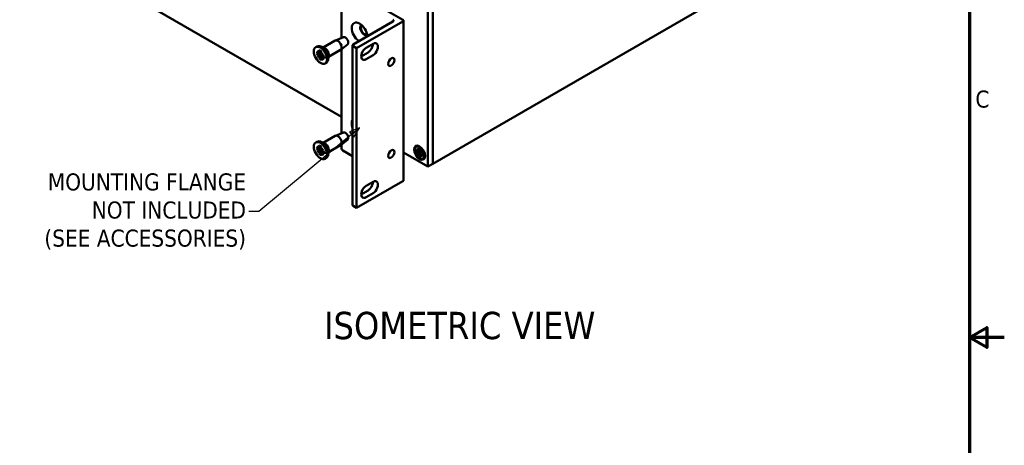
# Model space of a CAD drawing. Header units: millimetres. Extents: x 4 to 1435, y 25 to 906.
# Tile 11 of 13: x 954 to 1435, y 413 to 621. Entities that reach past the tile are written whole.
import ezdxf

# ---------------------------------------------------------------- set-up
doc = ezdxf.new("R2010")
doc.units = ezdxf.units.MM
doc.header["$LTSCALE"] = 1.666667
for name, color, linetype, lineweight in [('Border (ANSI)', 7, 'Continuous', 70), ('Symbol (ANSI)', 7, 'Continuous', 25), ('Visible (ANSI)', 7, 'Continuous', 50)]:
    doc.layers.add(name, color=color, linetype=linetype, lineweight=lineweight)
doc.styles.add('Label Text (ANSI)', font='tahoma.ttf')
doc.styles.add('Note Text (ANSI)', font='tahoma.ttf')
doc.dimstyles.new('Default - mm (ANSI)$7', dxfattribs={"dimscale": 1.666667, "dimtxt": 5, "dimasz": 3, "dimexe": 3.175, "dimexo": 1.6002, "dimgap": 0.8, "dimtad": 0, "dimtih": 1, "dimtoh": 1, "dimrnd": 1e-08, "dimzin": 0, "dimdsep": 46, "dimtxsty": 'Note Text (ANSI)', "dimcen": 0.09, "dimdle": 10, "dimclrd": 256, "dimclre": 256, "dimclrt": 256, "dimadec": 1, "dimazin": 0, "dimtfac": 0.6096, "dimtofl": 0, "dimtmove": 0, "dimatfit": 3, "dimldrblk": 'Filled-1', "dimfxl": 1, "dimtolj": 1, "dimtzin": 0, "dimlwd": -1, "dimlwe": -1, "dimarcsym": 0})

# ---------------------------------------------------------------- blocks, each defined once
blk = doc.blocks.new('Borders Default Border')
at = {"layer": 'Border (ANSI)', "flags": 128}
for points in [[(12.7, 25.4), (12.7, 533.4), (850.9, 533.4), (850.9, 25.4), (12.7, 25.4)], [(861.06, 279.4), (850.9, 279.4), (855.98, 282.33), (855.98, 276.47), (850.9, 279.4)]]:
    blk.add_lwpolyline(points, dxfattribs=at)
at = {"layer": 'Border (ANSI)', "insert": (852.57, 346.66), "char_height": 5, "attachment_point": 7, "style": 'Note Text (ANSI)'}
blk.add_mtext('C', dxfattribs=at)
blk = doc.blocks.new('Filled-1')
at = {"color": 0}
for p, q in [((0, 0), (-1, 0.333)), ((-1, 0.333), (-1, -0.333)), ((-1, 0), (0, 0)), ((-1, -0.333), (0, 0))]:
    blk.add_line(p, q, dxfattribs=at)
at = {"color": 0, "flags": 128}
blk.add_lwpolyline([(-1, -0.333), (0, 0), (-1, 0.333), (-1, -0.333)], dxfattribs=at)
at = {"color": 0}
blk.add_solid([(-1, -0.333), (0, 0), (-1, 0.333), (-1, -0.333)], dxfattribs=at)

msp = doc.modelspace()

# ---------------------------------------------------------------- linework, layer by layer
at = {"layer": 'Visible (ANSI)'}
for p, q in [((1155.91, 550.491), (1312.541, 640.921)), ((997.82, 638.955), (1111.267, 573.457)), ((1111.267, 635.869), (1111.267, 611.947)), ((1141.221, 620.865), (1112.802, 637.273)), ((1153.478, 549.086), (1153.478, 627.041)), ((1155.91, 550.491), (1155.91, 628.445)), ((1155.91, 628.445), (1155.91, 550.491)), ((1136.357, 619.981), (1116.973, 608.789)), ((1118.639, 606.943), (1141.221, 619.981)), ((1141.539, 620.423), (1141.539, 542.461)), ((1112.173, 612.316), (1108.25, 610.716)), ((1098.656, 607.459), (1099.256, 607.805)), ((1102.928, 607.064), (1101.062, 607.815)), ((1102.327, 607.306), (1108.143, 610.664)), ((1114.203, 608.801), (1110.856, 606.203)), ((1111.267, 606.522), (1111.267, 565.394)), ((1116.655, 608.347), (1116.655, 530.385)), ((1116.973, 607.904), (1118.639, 606.943)), ((1118.639, 606.943), (1118.639, 528.981)), ((1123.289, 607.156), (1126.636, 609.088)), ((1098.965, 605.112), (1100.021, 604.33)), ((1098.965, 604.159), (1100.021, 603.722)), ((1099.585, 605.85), (1100.443, 604.509)), ((1100.318, 604.437), (1099.585, 605.85)), ((1099.585, 602.705), (1100.318, 603.272)), ((1099.585, 602.705), (1100.436, 603.196)), ((1100.443, 603.055), (1099.585, 602.705)), ((1100.23, 604.281), (1101.253, 604.734)), ((1100.436, 603.196), (1101.734, 603.945)), ((1100.534, 606.018), (1100.684, 604.713)), ((1100.534, 601.44), (1100.684, 602.573)), ((1100.599, 604.494), (1101.26, 604.787)), ((1101.36, 605.542), (1101.21, 604.409)), ((1101.36, 600.963), (1101.21, 602.269)), ((1101.273, 602.475), (1102.177, 603.134)), ((1101.451, 603.927), (1102.309, 604.277)), ((1102.309, 601.132), (1101.451, 602.473)), ((1102.309, 604.277), (1101.577, 603.709)), ((1101.577, 602.545), (1102.309, 601.132)), ((1101.642, 602.688), (1102.226, 603.114)), ((1102.309, 604.277), (1101.734, 603.945)), ((1102.93, 602.823), (1101.874, 603.26)), ((1102.93, 601.87), (1101.874, 602.652)), ((1105.032, 603.42), (1104.749, 601.428)), ((1104.941, 602.778), (1110.757, 606.136)), ((1120.856, 602.943), (1124.204, 604.876)), ((1126.636, 603.472), (1123.289, 601.539)), ((1103.238, 599.523), (1103.837, 599.869)), ((1102.327, 560.754), (1108.143, 564.112)), ((1112.173, 565.764), (1108.25, 564.164)), ((1098.656, 560.907), (1099.256, 561.252)), ((1098.965, 558.56), (1100.021, 557.777)), ((1099.585, 559.298), (1100.443, 557.957)), ((1100.318, 557.884), (1099.585, 559.298)), ((1100.23, 557.729), (1101.253, 558.182)), ((1100.534, 559.466), (1100.684, 558.161)), ((1100.599, 557.942), (1101.26, 558.235)), ((1102.928, 560.512), (1101.062, 561.263)), ((1101.36, 558.99), (1101.21, 557.857)), ((1104.941, 556.226), (1110.757, 559.584)), ((1114.203, 562.248), (1110.856, 559.651)), ((1111.267, 559.969), (1111.267, 557.908)), ((1147.755, 558.737), (1148.175, 558.98)), ((1148.974, 558.085), (1149.154, 556.942)), ((1098.965, 557.607), (1100.021, 557.17)), ((1099.585, 556.152), (1100.318, 556.72)), ((1099.585, 556.152), (1100.436, 556.644)), ((1100.443, 556.503), (1099.585, 556.152)), ((1100.436, 556.644), (1101.734, 557.393)), ((1100.534, 554.888), (1100.684, 556.021)), ((1101.36, 554.411), (1101.21, 555.717)), ((1101.273, 555.923), (1102.177, 556.582)), ((1101.451, 557.375), (1102.309, 557.725)), ((1102.309, 554.58), (1101.451, 555.921)), ((1102.309, 557.725), (1101.577, 557.157)), ((1101.577, 555.993), (1102.309, 554.58)), ((1101.642, 556.135), (1102.226, 556.562)), ((1102.309, 557.725), (1101.734, 557.393)), ((1102.93, 556.271), (1101.874, 556.708)), ((1102.93, 555.318), (1101.874, 556.1)), ((1103.238, 552.971), (1103.837, 553.317)), ((1105.032, 556.867), (1104.749, 554.876)), ((1111.902, 557.023), (1116.655, 554.279)), ((1141.539, 555.979), (1153.478, 549.086)), ((1147.71, 557.356), (1148.61, 556.628)), ((1147.71, 556.39), (1148.61, 556.078)), ((1148.236, 557.903), (1148.987, 556.753)), ((1148.857, 556.678), (1148.236, 557.903)), ((1148.236, 555.234), (1148.857, 555.743)), ((1148.236, 555.234), (1148.993, 555.671)), ((1148.987, 555.518), (1148.236, 555.234)), ((1148.79, 556.58), (1149.69, 556.979)), ((1148.974, 554.201), (1149.154, 555.137)), ((1148.993, 555.671), (1150.074, 556.296)), ((1149.087, 556.752), (1149.699, 557.022)), ((1149.81, 557.602), (1149.63, 556.667)), ((1149.81, 553.718), (1149.63, 554.861)), ((1149.679, 555.041), (1150.474, 555.622)), ((1149.797, 556.285), (1150.548, 556.569)), ((1150.548, 553.9), (1149.797, 555.051)), ((1150.548, 556.569), (1149.926, 556.061)), ((1149.926, 555.125), (1150.548, 553.9)), ((1149.975, 555.212), (1150.516, 555.607)), ((1150.548, 556.569), (1150.074, 556.296)), ((1151.074, 555.414), (1150.174, 555.726)), ((1151.074, 554.448), (1150.174, 555.175)), ((1151.029, 553.066), (1151.45, 553.309)), ((1155.91, 550.491), (1153.478, 549.086)), ((1118.639, 528.981), (1141.221, 542.019)), ((1123.289, 539.754), (1126.636, 541.687)), ((1120.856, 535.541), (1124.204, 537.474)), ((1126.636, 536.07), (1123.289, 534.137)), ((1116.973, 529.943), (1118.639, 528.981))]:
    msp.add_line(p, q, dxfattribs=at)
at = {"layer": 'Visible (ANSI)', "flags": 128}
for points in [[(1099.193, 604.161), (1099.183, 604.158), (1099.173, 604.155), (1099.163, 604.153), (1099.152, 604.15), (1099.142, 604.148), (1099.132, 604.146), (1099.122, 604.145), (1099.112, 604.143), (1099.102, 604.142), (1099.092, 604.142), (1099.081, 604.141), (1099.071, 604.141), (1099.061, 604.141), (1099.051, 604.141), (1099.042, 604.142), (1099.033, 604.143), (1099.023, 604.144), (1099.014, 604.145), (1099.005, 604.147), (1098.996, 604.149), (1098.988, 604.151), (1098.98, 604.154), (1098.972, 604.156), (1098.965, 604.159)], [(1099.193, 604.161), (1099.226, 604.172), (1099.259, 604.182), (1099.291, 604.193), (1099.323, 604.204), (1099.355, 604.214), (1099.387, 604.224), (1099.419, 604.235), (1099.45, 604.245), (1099.481, 604.255), (1099.512, 604.265), (1099.543, 604.275), (1099.574, 604.285), (1099.604, 604.295), (1099.634, 604.305), (1099.664, 604.315), (1099.694, 604.325), (1099.724, 604.334), (1099.753, 604.344), (1099.782, 604.353), (1099.811, 604.363), (1099.84, 604.372), (1099.869, 604.382), (1099.897, 604.391), (1099.926, 604.4)], [(1100.62, 605.898), (1100.614, 605.9), (1100.608, 605.902), (1100.603, 605.905), (1100.598, 605.907), (1100.593, 605.911), (1100.588, 605.914), (1100.583, 605.918), (1100.579, 605.922), (1100.574, 605.927), (1100.57, 605.931), (1100.566, 605.936), (1100.562, 605.941), (1100.558, 605.947), (1100.555, 605.952), (1100.552, 605.958), (1100.549, 605.964), (1100.547, 605.97), (1100.544, 605.976), (1100.542, 605.983), (1100.54, 605.99), (1100.538, 605.997), (1100.537, 606.004), (1100.535, 606.011), (1100.534, 606.018)], [(1100.534, 601.44), (1100.536, 601.448), (1100.537, 601.456), (1100.539, 601.464), (1100.542, 601.473), (1100.544, 601.481), (1100.547, 601.49), (1100.551, 601.499), (1100.554, 601.507), (1100.558, 601.515), (1100.562, 601.524), (1100.567, 601.532), (1100.572, 601.541), (1100.577, 601.55), (1100.583, 601.559), (1100.589, 601.567), (1100.595, 601.576), (1100.601, 601.584), (1100.607, 601.591), (1100.614, 601.599), (1100.621, 601.607), (1100.628, 601.615), (1100.635, 601.622), (1100.643, 601.63), (1100.651, 601.637)], [(1100.619, 605.898), (1100.797, 605.827), (1100.98, 605.734), (1101.166, 605.618), (1101.352, 605.479)], [(1101.224, 602.152), (1101.202, 602.132), (1101.179, 602.112), (1101.157, 602.092), (1101.134, 602.071), (1101.112, 602.051), (1101.089, 602.03), (1101.066, 602.01), (1101.043, 601.989), (1101.019, 601.968), (1100.996, 601.947), (1100.972, 601.926), (1100.948, 601.904), (1100.924, 601.883), (1100.9, 601.861), (1100.876, 601.839), (1100.852, 601.818), (1100.827, 601.796), (1100.802, 601.773), (1100.778, 601.751), (1100.752, 601.728), (1100.727, 601.706), (1100.702, 601.683), (1100.676, 601.66), (1100.651, 601.637)], [(1102.93, 601.87), (1102.924, 601.874), (1102.919, 601.879), (1102.913, 601.884), (1102.908, 601.889), (1102.903, 601.894), (1102.898, 601.899), (1102.894, 601.905), (1102.89, 601.91), (1102.886, 601.916), (1102.882, 601.921), (1102.879, 601.926), (1102.877, 601.932), (1102.874, 601.938), (1102.872, 601.944), (1102.87, 601.95), (1102.869, 601.956), (1102.867, 601.962), (1102.866, 601.968), (1102.866, 601.974), (1102.865, 601.98), (1102.865, 601.986), (1102.866, 601.992), (1102.867, 601.998), (1102.868, 602.004)], [(1102.872, 602.847), (1102.898, 602.617), (1102.906, 602.398), (1102.896, 602.193), (1102.868, 602.004)], [(1100.62, 559.346), (1100.614, 559.348), (1100.608, 559.35), (1100.603, 559.352), (1100.598, 559.355), (1100.593, 559.358), (1100.588, 559.362), (1100.583, 559.366), (1100.579, 559.37), (1100.574, 559.375), (1100.57, 559.379), (1100.566, 559.384), (1100.562, 559.389), (1100.558, 559.394), (1100.555, 559.4), (1100.552, 559.405), (1100.549, 559.411), (1100.547, 559.418), (1100.544, 559.424), (1100.542, 559.431), (1100.54, 559.438), (1100.538, 559.445), (1100.537, 559.452), (1100.535, 559.459), (1100.534, 559.466)], [(1100.619, 559.345), (1100.797, 559.275), (1100.98, 559.182), (1101.166, 559.065), (1101.352, 558.927)], [(1149.07, 557.961), (1149.064, 557.963), (1149.058, 557.965), (1149.052, 557.968), (1149.046, 557.97), (1149.041, 557.974), (1149.036, 557.977), (1149.03, 557.981), (1149.025, 557.985), (1149.02, 557.99), (1149.015, 557.995), (1149.011, 558), (1149.007, 558.005), (1149.002, 558.01), (1148.999, 558.016), (1148.995, 558.022), (1148.992, 558.028), (1148.989, 558.034), (1148.986, 558.041), (1148.983, 558.048), (1148.981, 558.056), (1148.979, 558.063), (1148.977, 558.07), (1148.975, 558.078), (1148.974, 558.085)], [(1099.193, 557.609), (1099.183, 557.606), (1099.173, 557.603), (1099.163, 557.6), (1099.152, 557.598), (1099.142, 557.596), (1099.132, 557.594), (1099.122, 557.593), (1099.112, 557.591), (1099.102, 557.59), (1099.092, 557.59), (1099.081, 557.589), (1099.071, 557.589), (1099.061, 557.589), (1099.051, 557.589), (1099.042, 557.59), (1099.033, 557.591), (1099.023, 557.592), (1099.014, 557.593), (1099.005, 557.595), (1098.996, 557.597), (1098.988, 557.599), (1098.98, 557.601), (1098.972, 557.604), (1098.965, 557.607)], [(1099.193, 557.609), (1099.226, 557.62), (1099.259, 557.63), (1099.291, 557.641), (1099.323, 557.651), (1099.355, 557.662), (1099.387, 557.672), (1099.419, 557.683), (1099.45, 557.693), (1099.481, 557.703), (1099.512, 557.713), (1099.543, 557.723), (1099.574, 557.733), (1099.604, 557.743), (1099.634, 557.753), (1099.664, 557.763), (1099.694, 557.772), (1099.724, 557.782), (1099.753, 557.792), (1099.782, 557.801), (1099.811, 557.811), (1099.84, 557.82), (1099.869, 557.829), (1099.897, 557.839), (1099.926, 557.848)], [(1100.534, 554.888), (1100.536, 554.896), (1100.537, 554.904), (1100.539, 554.912), (1100.542, 554.92), (1100.544, 554.929), (1100.547, 554.938), (1100.551, 554.946), (1100.554, 554.955), (1100.558, 554.963), (1100.562, 554.971), (1100.567, 554.98), (1100.572, 554.989), (1100.577, 554.998), (1100.583, 555.007), (1100.589, 555.015), (1100.595, 555.023), (1100.601, 555.031), (1100.607, 555.039), (1100.614, 555.047), (1100.621, 555.055), (1100.628, 555.063), (1100.635, 555.07), (1100.643, 555.078), (1100.651, 555.085)], [(1101.224, 555.6), (1101.202, 555.58), (1101.179, 555.56), (1101.157, 555.539), (1101.134, 555.519), (1101.112, 555.499), (1101.089, 555.478), (1101.066, 555.458), (1101.043, 555.437), (1101.019, 555.416), (1100.996, 555.395), (1100.972, 555.374), (1100.948, 555.352), (1100.924, 555.331), (1100.9, 555.309), (1100.876, 555.287), (1100.852, 555.265), (1100.827, 555.243), (1100.802, 555.221), (1100.778, 555.199), (1100.752, 555.176), (1100.727, 555.154), (1100.702, 555.131), (1100.676, 555.108), (1100.651, 555.085)], [(1102.93, 555.318), (1102.924, 555.322), (1102.919, 555.327), (1102.913, 555.331), (1102.908, 555.337), (1102.903, 555.342), (1102.898, 555.347), (1102.894, 555.353), (1102.89, 555.358), (1102.886, 555.363), (1102.882, 555.369), (1102.879, 555.374), (1102.877, 555.38), (1102.874, 555.386), (1102.872, 555.392), (1102.87, 555.398), (1102.869, 555.404), (1102.867, 555.41), (1102.866, 555.416), (1102.866, 555.422), (1102.865, 555.428), (1102.865, 555.434), (1102.866, 555.44), (1102.867, 555.446), (1102.868, 555.452)], [(1102.872, 556.295), (1102.898, 556.065), (1102.906, 555.846), (1102.896, 555.641), (1102.868, 555.452)], [(1147.937, 556.402), (1147.927, 556.399), (1147.917, 556.396), (1147.906, 556.393), (1147.896, 556.39), (1147.886, 556.388), (1147.876, 556.385), (1147.866, 556.383), (1147.856, 556.382), (1147.846, 556.381), (1147.836, 556.379), (1147.826, 556.378), (1147.815, 556.378), (1147.805, 556.377), (1147.796, 556.377), (1147.786, 556.377), (1147.777, 556.378), (1147.768, 556.378), (1147.759, 556.379), (1147.75, 556.38), (1147.741, 556.382), (1147.733, 556.384), (1147.725, 556.385), (1147.717, 556.388), (1147.71, 556.39)], [(1147.937, 556.402), (1147.967, 556.413), (1147.996, 556.423), (1148.026, 556.433), (1148.055, 556.444), (1148.084, 556.454), (1148.113, 556.464), (1148.142, 556.474), (1148.17, 556.484), (1148.199, 556.494), (1148.227, 556.504), (1148.255, 556.514), (1148.282, 556.524), (1148.31, 556.534), (1148.337, 556.543), (1148.364, 556.553), (1148.391, 556.562), (1148.418, 556.572), (1148.445, 556.581), (1148.471, 556.59), (1148.497, 556.6), (1148.523, 556.609), (1148.549, 556.618), (1148.575, 556.627), (1148.601, 556.636)], [(1148.974, 554.201), (1148.975, 554.208), (1148.977, 554.216), (1148.98, 554.224), (1148.982, 554.232), (1148.986, 554.241), (1148.989, 554.249), (1148.993, 554.257), (1148.997, 554.265), (1149.001, 554.273), (1149.005, 554.281), (1149.011, 554.29), (1149.016, 554.298), (1149.022, 554.307), (1149.028, 554.315), (1149.034, 554.324), (1149.04, 554.332), (1149.046, 554.339), (1149.053, 554.347), (1149.06, 554.355), (1149.067, 554.362), (1149.074, 554.37), (1149.082, 554.377), (1149.09, 554.384), (1149.098, 554.391)], [(1149.07, 557.961), (1149.245, 557.898), (1149.427, 557.806), (1149.613, 557.688), (1149.799, 557.544)], [(1149.632, 554.849), (1149.612, 554.832), (1149.591, 554.814), (1149.57, 554.796), (1149.549, 554.778), (1149.528, 554.76), (1149.507, 554.742), (1149.485, 554.723), (1149.464, 554.705), (1149.442, 554.686), (1149.42, 554.667), (1149.398, 554.649), (1149.376, 554.63), (1149.354, 554.61), (1149.331, 554.591), (1149.308, 554.572), (1149.286, 554.552), (1149.263, 554.533), (1149.24, 554.513), (1149.216, 554.493), (1149.193, 554.473), (1149.169, 554.453), (1149.146, 554.432), (1149.122, 554.412), (1149.098, 554.391)], [(1151.074, 554.448), (1151.068, 554.453), (1151.062, 554.458), (1151.057, 554.463), (1151.052, 554.469), (1151.047, 554.474), (1151.042, 554.48), (1151.037, 554.486), (1151.033, 554.492), (1151.03, 554.498), (1151.026, 554.504), (1151.023, 554.51), (1151.021, 554.516), (1151.018, 554.523), (1151.016, 554.529), (1151.015, 554.536), (1151.013, 554.542), (1151.012, 554.549), (1151.011, 554.556), (1151.011, 554.562), (1151.011, 554.568), (1151.011, 554.574), (1151.012, 554.581), (1151.013, 554.587), (1151.014, 554.593)], [(1151.017, 555.433), (1151.049, 555.2), (1151.059, 554.98), (1151.047, 554.776), (1151.014, 554.593)]]:
    msp.add_lwpolyline(points, dxfattribs=at)
at = {"layer": 'Visible (ANSI)'}
for centre, major_axis, ratio, start_param, end_param in [((1135.591, 620.423), (1.083, 0), 0.5773503, 5.4977871, 7.0685835), ((1140.455, 620.423), (1.083, 0), 0.5773503, 5.4977871, 7.0685835), ((1120.098, 614.548), (-2.708, 4.691), 0.5773503, 4.0279867, 8.5383839), ((1122.301, 615.82), (-1.354, 2.345), 0.5773503, 6.1743863, 9.533577), ((1122.53, 615.952), (-1.354, 2.345), 0.5773503, 0.0846935, 3.0568991), ((1109.45, 608.4), (-1.307, 2.264), 0.5773503, 3.1415927, 6.2831853), ((1113.108, 610.512), (1.018, -1.763), 0.5773503, 0.0790677, 3.062525), ((1101.546, 603.837), (-2.291, 3.968), 0.5773503, 3.1415927, 6.2831853), ((1103.204, 604.794), (1.307, -2.264), 0.5773503, 0.6351932, 2.5063995), ((1117.739, 608.347), (-1.083, 0), 0.5773503, 5.4977871, 7.0685835), ((1123.289, 604.347), (-1.72, -2.979), 0.5773503, 3.9269908, 7.0685835), ((1124.204, 607.684), (1.72, 2.979), 0.5773503, 3.9269908, 5.4977871), ((1126.636, 606.28), (1.72, 2.979), 0.5773503, 3.9269908, 7.0685835), ((1100.057, 604.607), (0.184, -0.319), 0.5773503, 5.3568453, 7.0031203), ((1100.057, 603.403), (-0.184, 0.319), 0.5773503, 3.992454, 5.638729), ((1099.824, 604.467), (0.592, 0.313), 0.4953362, 5.394857, 5.7063975), ((1099.824, 603.209), (-0.612, 0.015), 0.2053988, 3.1496628, 3.7788885), ((1100.142, 602.659), (0.294, 0.538), 0.2053988, 5.6458895, 6.2751152), ((1100.426, 604.819), (0.184, -0.319), 0.5773503, 5.5632503, 7.2095253), ((1100.426, 602.764), (-0.184, 0.319), 0.5773503, 3.7860489, 5.432324), ((1101.468, 604.218), (0.184, -0.319), 0.5773503, 3.7860489, 5.432324), ((1101.468, 602.163), (-0.184, 0.319), 0.5773503, 5.5632503, 7.2095253), ((1101.231, 604.022), (0.594, -0.036), 0.1471953, 5.1019688, 5.7311945), ((1101.231, 602.03), (-0.567, -0.357), 0.4953362, 3.7183804, 4.029921), ((1101.549, 603.471), (-0.266, -0.533), 0.1471953, 3.6935835, 4.3228092), ((1101.837, 603.579), (0.184, -0.319), 0.5773503, 3.992454, 5.638729), ((1101.837, 602.375), (-0.184, 0.319), 0.5773503, 5.3568453, 7.0031203), ((1120.098, 567.996), (-2.708, 4.691), 0.5773503, 0.3317236, 1.2390727), ((1109.45, 561.848), (-1.307, 2.264), 0.5773503, 3.1415927, 6.2831853), ((1113.108, 563.96), (1.018, -1.763), 0.5773503, 0.0790677, 3.062525), ((1101.546, 557.285), (-2.291, 3.968), 0.5773503, 3.1415927, 6.2831853), ((1100.426, 558.267), (0.184, -0.319), 0.5773503, 5.5632503, 7.2095253), ((1103.204, 558.242), (1.307, -2.264), 0.5773503, 0.6351932, 2.5063995), ((1100.057, 558.054), (0.184, -0.319), 0.5773503, 5.3568453, 7.0031203), ((1100.057, 556.851), (-0.184, 0.319), 0.5773503, 3.992454, 5.638729), ((1099.824, 557.915), (0.592, 0.313), 0.4953362, 5.394857, 5.7063975), ((1099.824, 556.657), (-0.612, 0.015), 0.2053988, 3.1496628, 3.7788885), ((1100.142, 556.107), (0.294, 0.538), 0.2053988, 5.6458895, 6.2751152), ((1100.426, 556.212), (-0.184, 0.319), 0.5773503, 3.7860489, 5.432324), ((1101.468, 557.666), (0.184, -0.319), 0.5773503, 3.7860489, 5.432324), ((1101.468, 555.61), (-0.184, 0.319), 0.5773503, 5.5632503, 7.2095253), ((1101.231, 557.47), (0.594, -0.036), 0.1471953, 5.1019688, 5.7311945), ((1101.231, 555.478), (-0.567, -0.357), 0.4953362, 3.7183804, 4.029921), ((1101.549, 556.919), (-0.266, -0.533), 0.1471953, 3.6935835, 4.3228092), ((1101.837, 557.027), (0.184, -0.319), 0.5773503, 3.992454, 5.638729), ((1101.837, 555.823), (-0.184, 0.319), 0.5773503, 5.3568453, 7.0031203), ((1113.434, 557.908), (-2.167, 0), 0.5773503, 0, 0.7853982), ((1148.651, 556.842), (0.148, -0.257), 0.5773503, 5.3005606, 6.8814189), ((1148.651, 555.817), (-0.148, 0.257), 0.5773503, 4.1141554, 5.6950136), ((1148.493, 556.746), (0.485, 0.251), 0.4949173, 5.276872, 5.6363165), ((1148.493, 555.677), (-0.5, 0.01), 0.2107732, 3.1799978, 3.9007268), ((1148.948, 557.013), (0.148, -0.257), 0.5773503, 5.6849517, 7.26581), ((1148.748, 555.235), (0.241, 0.438), 0.2107732, 5.5240512, 6.2447802), ((1148.948, 555.303), (-0.148, 0.257), 0.5773503, 3.7297643, 5.3106226), ((1149.836, 556.5), (0.148, -0.257), 0.5773503, 3.7297643, 5.3106226), ((1149.836, 554.79), (-0.148, 0.257), 0.5773503, 5.6849517, 7.26581), ((1149.674, 556.359), (0.483, -0.031), 0.1412432, 4.979754, 5.700483), ((1149.674, 554.701), (-0.46, -0.294), 0.4949173, 3.7884615, 4.147906), ((1149.929, 555.917), (-0.214, -0.433), 0.1412432, 3.724295, 4.445024), ((1150.132, 555.987), (0.148, -0.257), 0.5773503, 4.1141554, 5.6950136), ((1150.132, 554.961), (-0.148, 0.257), 0.5773503, 5.3005606, 6.8814189), ((1123.289, 536.946), (-1.72, -2.979), 0.5773503, 3.9269908, 7.0685835), ((1124.204, 540.282), (1.72, 2.979), 0.5773503, 3.9269908, 5.4977871), ((1126.636, 538.878), (1.72, 2.979), 0.5773503, 3.9269908, 7.0685835), ((1140.455, 542.461), (1.083, 0), 0.5773503, 5.4977871, 6.2831853), ((1117.739, 530.385), (-1.083, 0), 0.5773503, 0, 0.7853982)]:
    msp.add_ellipse(centre, major_axis=major_axis, ratio=ratio, start_param=start_param, end_param=end_param, dxfattribs=at)
for centre, major_axis in [((1100.947, 603.491), (2.291, -3.968)), ((1135.567, 600.202), (-1.08, -1.871)), ((1100.947, 556.939), (2.291, -3.968)), ((1149.392, 555.902), (1.896, -3.284)), ((1149.392, 555.902), (1.637, -2.836)), ((1135.567, 555.268), (-1.08, -1.871))]:
    msp.add_ellipse(centre, major_axis=major_axis, ratio=0.5773503, dxfattribs=at)

# ---------------------------------------------------------------- block references
at = {"xscale": 1.666666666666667, "yscale": 1.666666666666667, "zscale": 1.666666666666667}
msp.add_blockref('Borders Default Border', (0, 0), dxfattribs=at)

# ---------------------------------------------------------------- texts
at = {"layer": 'Symbol (ANSI)', "insert": (1064.568, 527.15), "char_height": 8.33333, "width": 103.73447, "attachment_point": 6, "line_spacing_factor": 0.987884, "style": 'Note Text (ANSI)'}
msp.add_mtext('{MOUNTING FLANGE\\PNOT INCLUDED\\P(SEE ACCESSORIES)}', dxfattribs=at)
at = {"layer": 'Symbol (ANSI)', "insert": (1102.697, 464.57), "char_height": 13.33333, "attachment_point": 7, "style": 'Label Text (ANSI)'}
msp.add_mtext('ISOMETRIC VIEW', dxfattribs=at)

# ---------------------------------------------------------------- leaders
at = {"layer": 'Symbol (ANSI)', "annotation_type": 0, "has_hookline": 1, "hookline_direction": 1, "text_width": 102.552}
msp.add_leader([(1120.098, 567.996), (1070.901, 527.15), (1065.901, 527.15)], dimstyle='Default - mm (ANSI)$7', override={"dimtad": 0}, dxfattribs=at)

doc.saveas('drawing.dxf')
